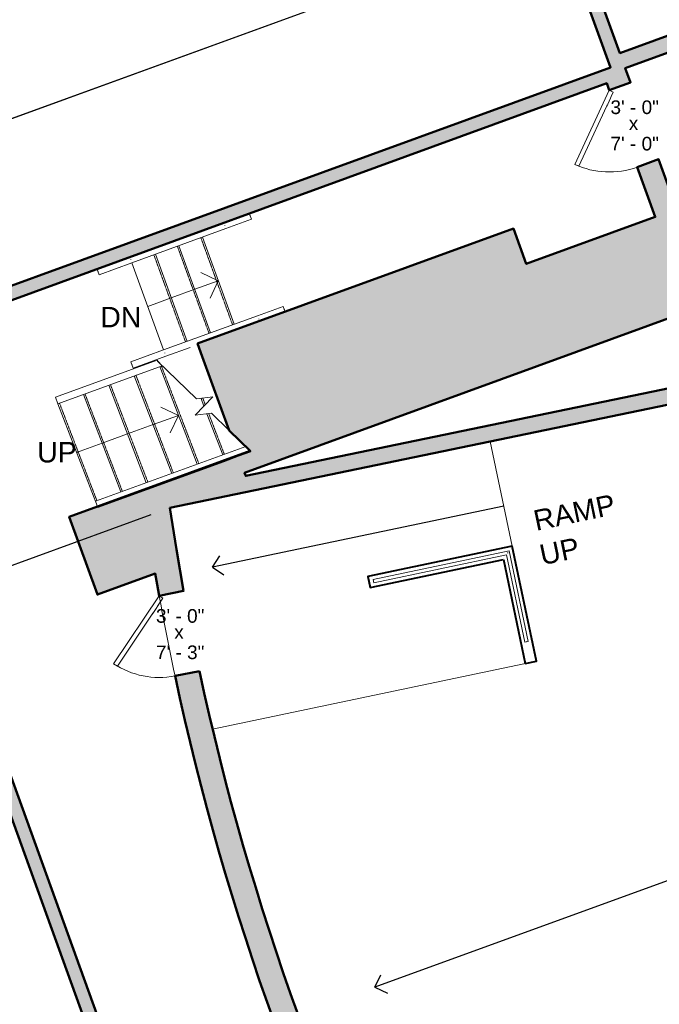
# Model space of a CAD drawing. Header units: inches. Extents: x -2078 to 109126, y -964 to 6385.
# Tile 55 of 137: x 7377 to 7659, y 4225 to 4658. Entities that reach past the tile are written whole.
import ezdxf

# ---------------------------------------------------------------- set-up
doc = ezdxf.new("R2010")
doc.units = ezdxf.units.IN
doc.header["$MEASUREMENT"] = 0
doc.linetypes.add('HIDDEN2', pattern=[0.1875, 0.125, -0.0625])
for name, color, linetype, lineweight in [('A-ANNO', 2, 'Continuous', 5), ('A-ANNO-DIMS', 1, 'Continuous', 9), ('A-DETAIL-2', 20, 'Continuous', 25), ('A-DETAIL-3', 40, 'Continuous', 15), ('A-DETL-THIN', 151, 'Continuous', 9), ('A-DOOR', 1, 'Continuous', 18), ('A-RAILING', 4, 'Continuous', 9), ('A-STRS', 4, 'Continuous', 9), ('A-WALL', 3, 'Continuous', 40), ('S-STRS-ANNO', 31, 'Continuous', 9), ('S-STRS-MBND', 31, 'Continuous', 9)]:
    doc.layers.add(name, color=color, linetype=linetype, lineweight=lineweight)
doc.layers.add('A-HATCH', color=9, linetype='Continuous')
doc.styles.add('Arial', font='arial.ttf')
doc.styles.add('Arial_1', font='arial.ttf', dxfattribs={"height": 0.0625})
doc.styles.add('Arial_2', font='arial.ttf', dxfattribs={"height": 3})
doc.styles.add('Jay Cad', font='arial.ttf', dxfattribs={"height": 0.125})
doc.dimstyles.new('Jay Cad - DIMS', dxfattribs={"dimtxt": 0.125, "dimasz": 0.09375, "dimexe": 0.09375, "dimexo": 0.09375, "dimgap": 0.046875, "dimtad": 1, "dimdec": 1, "dimzin": 0, "dimdsep": 46, "dimlunit": 4, "dimtxsty": 'Jay Cad', "dimblk": 'ARCHTICK', "dimcen": 0.09, "dimclrd": 1, "dimclre": 1, "dimclrt": 256, "dimadec": 0, "dimazin": 0, "dimtfac": 1, "dimtdec": 1, "dimtofl": 0, "dimtmove": 1, "dimatfit": 3, "dimfxl": 1, "dimtolj": 1, "dimtzin": 0, "dimarcsym": 0})

# ---------------------------------------------------------------- blocks, each defined once
blk = doc.blocks.new('JC_DOOR_SINGLE PANEL - SINGLE DOOR-1510843-Munger Science Center _ Ahmanson Lecture Hall-1st Floor')
at = {"layer": 'A-DOOR', "lineweight": 20}
for p, q in [((-7.46, 30.96), (-8.87, 29.54)), ((18, 5.5), (-7.46, 30.96)), ((-8.87, 29.54), (16.59, 4.09)), ((16.59, 4.09), (18, 5.5))]:
    blk.add_line(p, q, dxfattribs=at)
at = {"layer": 'A-DOOR', "lineweight": 9}
blk.add_arc((18, 5.5), 36, 135, 180, dxfattribs=at)
blk = doc.blocks.new('JC_DOOR_SINGLE PANEL - SINGLE DOOR-1515040-Munger Science Center _ Ahmanson Lecture Hall-1st Floor')
at = {"layer": 'A-DOOR', "lineweight": 20}
for p, q in [((-7.46, 30.46), (-8.87, 29.04)), ((18, 5), (-7.46, 30.46)), ((-8.87, 29.04), (16.59, 3.59)), ((16.59, 3.59), (18, 5))]:
    blk.add_line(p, q, dxfattribs=at)
at = {"layer": 'A-DOOR', "lineweight": 9}
blk.add_arc((18, 5), 36, 135, 180, dxfattribs=at)
blk = doc.blocks.new('Railing - Railing-1516536-Munger Science Center _ Ahmanson Lecture Hall-1st Floor')
at = {"layer": 'A-RAILING'}
blk.add_line((-1876.02, 163.15), (-1875.91, 163.19), dxfattribs=at)
blk = doc.blocks.new('Top Rail Type - Top Rail_Internal_-1516546-Munger Science Center _ Ahmanson Lecture Hall-1st Floor')
at = {"layer": 'A-RAILING'}
for p, q in [((-1943.7, 140.64), (-1877.51, 164.73)), ((-1880.62, 160.41), (-1875.29, 162.35)), ((-1875.29, 162.35), (-1875.43, 162.73)), ((-1942.67, 137.82), (-1887.17, 158.02)), ((-1943.7, 140.64), (-1942.67, 137.82))]:
    blk.add_line(p, q, dxfattribs=at)
blk = doc.blocks.new('Top Rail Type - Top Rail_Internal_-1516557-Munger Science Center _ Ahmanson Lecture Hall-1st Floor')
at = {"layer": 'A-RAILING'}
for p, q in [((-1961.29, 186.37), (-1916.44, 202.69)), ((-1960.27, 183.55), (-1914.27, 200.29)), ((-1916.27, 202.22), (-1916.44, 202.69)), ((-1914.27, 200.29), (-1916.27, 202.22)), ((-1961.29, 186.37), (-1960.27, 183.55))]:
    blk.add_line(p, q, dxfattribs=at)
blk = doc.blocks.new('Top Rail Type - Top Rail_Internal_-1517041-Munger Science Center _ Ahmanson Lecture Hall-1st Floor')
at = {"layer": 'A-RAILING'}
for p, q in [((-1875.45, 266.05), (-1875.52, 266.22)), ((-1942.55, 241.82), (-1942.48, 241.65))]:
    blk.add_line(p, q, dxfattribs=at)
for points in [[(-1886.73, 262.13), (-1886.72, 262.1), (-1886.7, 262.05), (-1886.68, 262), (-1886.67, 261.97)], [(-1928.13, 247.05), (-1928.13, 247.03), (-1928.11, 246.98), (-1928.09, 246.93), (-1928.08, 246.9)]]:
    blk.add_open_spline(points, degree=3, dxfattribs=at)
blk = doc.blocks.new('Top Rail Type - Top Rail_Internal_-V7-Munger Science Center _ Ahmanson Lecture Hall-1st Floor')
at = {"layer": 'A-RAILING'}
for p, q in [((-1874.97, 264.72), (-1886.19, 260.64)), ((-1874.97, 264.72), (-1875.91, 267.29)), ((-1886.19, 260.64), (-1927.59, 245.57)), ((-1928.62, 248.39), (-1943.03, 243.14)), ((-1942, 240.32), (-1943.03, 243.14)), ((-1927.59, 245.57), (-1942, 240.32))]:
    blk.add_line(p, q, dxfattribs=at)
blk = doc.blocks.new('Top Rail Type - Top Rail_Internal_-1517052-Munger Science Center _ Ahmanson Lecture Hall-1st Floor')
at = {"layer": 'A-RAILING'}
for p, q in [((-1860.48, 224.9), (-1860.54, 225.07)), ((-1927.57, 200.67), (-1927.51, 200.5))]:
    blk.add_line(p, q, dxfattribs=at)
for points in [[(-1871.75, 220.98), (-1871.74, 220.95), (-1871.72, 220.9), (-1871.71, 220.85), (-1871.7, 220.82)], [(-1913.16, 205.91), (-1913.15, 205.88), (-1913.13, 205.83), (-1913.11, 205.78), (-1913.1, 205.75)]]:
    blk.add_open_spline(points, degree=3, dxfattribs=at)
blk = doc.blocks.new('Top Rail Type - Top Rail_Internal_-V8-Munger Science Center _ Ahmanson Lecture Hall-1st Floor')
at = {"layer": 'A-RAILING'}
for p, q in [((-1861.02, 226.39), (-1872.24, 222.31)), ((-1860.16, 224.04), (-1861.02, 226.39)), ((-1872.24, 222.31), (-1913.64, 207.24)), ((-1901.93, 208.31), (-1912.62, 204.42)), ((-1913.64, 207.24), (-1928.05, 201.99)), ((-1912.62, 204.42), (-1927.03, 199.18)), ((-1927.03, 199.18), (-1928.05, 201.99))]:
    blk.add_line(p, q, dxfattribs=at)
blk = doc.blocks.new('JC- existing door Tag_quad - JC- existing door Tag_quad-839775-Munger Science Center _ Ahmanson Lecture Hall-1st Floor')
at = {"layer": 'A-ANNO', "insert": (-0.0234, 0.0378), "char_height": 0.0625, "width": 0.0505, "attachment_point": 1, "style": 'Arial_1', "bg_fill": 3, "box_fill_scale": 1.25, "bg_fill_color": 256, "bg_fill_true_color": 13158600, "bg_fill_transparency": 0}
blk.add_mtext('x', dxfattribs=at)
blk = doc.blocks.new('_ArchTick')
at = {"color": 0, "linetype": 'ByBlock', "const_width": 0.15}
blk.add_lwpolyline([(-0.5, -0.5), (0.5, 0.5)], dxfattribs=at)
blk = doc.blocks.new('*D3279')
at = {"layer": 'A-ANNO-DIMS', "color": 1, "lineweight": -2, "transparency": 16777216}
for p, q in [((7604.99, 4698.66), (7189.57, 4547.46)), ((7198.03, 4550.54), (7221.62, 4485.7)), ((7289.78, 4510.51), (7213.17, 4482.62))]:
    blk.add_line(p, q, dxfattribs=at)
at = {"layer": 'Defpoints', "color": 0, "transparency": 16777216}
for p in [(7613.45, 4701.74), (7298.24, 4513.59), (7221.62, 4485.7)]:
    blk.add_point(p, dxfattribs=at)
at = {"layer": 'A-ANNO-DIMS', "color": 1, "lineweight": -2, "transparency": 16777216, "xscale": 9, "yscale": 9, "zscale": 9}
for p, rotation in [((7198.03, 4550.54), 110.0000000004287), ((7221.62, 4485.7), 290.0000000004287)]:
    blk.add_blockref('_ArchTick', p, dxfattribs=dict(at, rotation=rotation))
at = {"layer": 'A-ANNO-DIMS', "color": 2, "transparency": 16777216, "insert": (7219.81, 4521.76), "char_height": 12, "width": 0.8017, "attachment_point": 5, "rotation": 290, "style": 'Jay Cad'}
blk.add_mtext('\\A1;5\'-9"', dxfattribs=at)
blk = doc.blocks.new('*D3283')
at = {"layer": 'A-ANNO-DIMS', "color": 1, "lineweight": -2, "transparency": 16777216}
for p, q in [((7604.99, 4698.66), (7164.97, 4538.51)), ((7173.43, 4541.59), (7479.2, 3701.48)), ((8250.46, 3982.2), (7470.74, 3698.41))]:
    blk.add_line(p, q, dxfattribs=at)
at = {"layer": 'Defpoints', "color": 0, "transparency": 16777216}
for p in [(7613.45, 4701.74), (8258.92, 3985.28), (7479.2, 3701.48)]:
    blk.add_point(p, dxfattribs=at)
at = {"layer": 'A-ANNO-DIMS', "color": 1, "lineweight": -2, "transparency": 16777216, "xscale": 9, "yscale": 9, "zscale": 9}
for p, rotation in [((7173.43, 4541.59), 110.0000000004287), ((7479.2, 3701.48), 290.0000000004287)]:
    blk.add_blockref('_ArchTick', p, dxfattribs=dict(at, rotation=rotation))
at = {"layer": 'A-ANNO-DIMS', "color": 2, "transparency": 16777216, "insert": (7336.3, 4125.17), "char_height": 12, "width": 0.9747, "attachment_point": 5, "rotation": 290, "style": 'Jay Cad'}
blk.add_mtext('\\A1;74\'-6"', dxfattribs=at)
blk = doc.blocks.new('*D3295')
at = {"layer": 'A-ANNO-DIMS', "color": 1, "lineweight": -2, "transparency": 16777216}
for p, q in [((8750.79, 4279.23), (8849.31, 4006.86)), ((7452.77, 4104.06), (7645.46, 3571.37)), ((8846.25, 4015.32), (7642.4, 3579.84))]:
    blk.add_line(p, q, dxfattribs=at)
at = {"layer": 'Defpoints', "color": 0, "transparency": 16777216}
for p in [(8747.72, 4287.69), (7449.71, 4112.52), (7642.4, 3579.84)]:
    blk.add_point(p, dxfattribs=at)
at = {"layer": 'A-ANNO-DIMS', "color": 1, "lineweight": -2, "transparency": 16777216, "xscale": 9, "yscale": 9, "zscale": 9}
for p, rotation in [((8846.25, 4015.32), 19.8872031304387), ((7642.4, 3579.84), 199.8872031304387)]:
    blk.add_blockref('_ArchTick', p, dxfattribs=dict(at, rotation=rotation))
at = {"layer": 'A-ANNO-DIMS', "color": 2, "transparency": 16777216, "insert": (8240.71, 3807.57), "char_height": 12, "width": 1.8435, "attachment_point": 5, "rotation": 19.8872, "style": 'Jay Cad'}
blk.add_mtext('\\A1;106\'-8"', dxfattribs=at)
blk = doc.blocks.new('*D3306')
at = {"layer": 'A-ANNO-DIMS', "color": 1, "lineweight": -2, "transparency": 16777216}
for p, q in [((7610.38, 4710.2), (7579.82, 4794.69)), ((7582.88, 4786.23), (7249.61, 4665.67)), ((7302.86, 4518.46), (7246.55, 4674.13))]:
    blk.add_line(p, q, dxfattribs=at)
at = {"layer": 'Defpoints', "color": 0, "transparency": 16777216}
for p in [(7613.45, 4701.74), (7249.61, 4665.67), (7305.92, 4510)]:
    blk.add_point(p, dxfattribs=at)
at = {"layer": 'A-ANNO-DIMS', "color": 1, "lineweight": -2, "transparency": 16777216, "xscale": 9, "yscale": 9, "zscale": 9}
for p, rotation in [((7582.88, 4786.23), 19.8872031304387), ((7249.61, 4665.67), 199.8872031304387)]:
    blk.add_blockref('_ArchTick', p, dxfattribs=dict(at, rotation=rotation))
at = {"layer": 'A-ANNO-DIMS', "color": 2, "transparency": 16777216, "insert": (7409.9, 4743.49), "char_height": 12, "width": 1.6705, "attachment_point": 5, "rotation": 19.8872, "style": 'Jay Cad'}
blk.add_mtext('\\A1;29\'-6{\\H1x;\\S1/2;}"', dxfattribs=at)
blk = doc.blocks.new('*D3307')
at = {"layer": 'A-ANNO-DIMS', "color": 1, "lineweight": -2, "transparency": 16777216}
for p, q in [((8523.47, 5036.16), (8472.09, 5178.19)), ((7224.54, 4717.33), (8475.15, 5169.72)), ((7295.18, 4522.05), (7221.48, 4725.79))]:
    blk.add_line(p, q, dxfattribs=at)
at = {"layer": 'Defpoints', "color": 0, "transparency": 16777216}
for p in [(8475.15, 5169.72), (8526.53, 5027.69), (7298.24, 4513.59)]:
    blk.add_point(p, dxfattribs=at)
at = {"layer": 'A-ANNO-DIMS', "color": 1, "lineweight": -2, "transparency": 16777216, "xscale": 9, "yscale": 9, "zscale": 9}
for p, rotation in [((8475.15, 5169.72), 19.8872031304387), ((7224.54, 4717.33), 199.8872031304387)]:
    blk.add_blockref('_ArchTick', p, dxfattribs=dict(at, rotation=rotation))
at = {"layer": 'A-ANNO-DIMS', "color": 2, "transparency": 16777216, "insert": (7846.23, 4953.52), "char_height": 12, "width": 2.0166, "attachment_point": 5, "rotation": 19.8872, "style": 'Jay Cad'}
blk.add_mtext('\\A1;110\'-10"', dxfattribs=at)
blk = doc.blocks.new('*D3309')
at = {"layer": 'A-ANNO-DIMS', "color": 1, "lineweight": -2, "transparency": 16777216}
for p, q in [((7434.54, 4439.98), (7252.84, 4373.62)), ((7261.3, 4376.7), (7418.28, 3946.91)), ((7590.81, 4009.93), (7409.82, 3943.82))]:
    blk.add_line(p, q, dxfattribs=at)
at = {"layer": 'Defpoints', "color": 0, "transparency": 16777216}
for p in [(7442.99, 4443.07), (7599.27, 4013.02), (7418.28, 3946.91)]:
    blk.add_point(p, dxfattribs=at)
at = {"layer": 'A-ANNO-DIMS', "color": 1, "lineweight": -2, "transparency": 16777216, "xscale": 9, "yscale": 9, "zscale": 9}
for p, rotation in [((7261.3, 4376.7), 110.0645325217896), ((7418.28, 3946.91), 290.0645325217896)]:
    blk.add_blockref('_ArchTick', p, dxfattribs=dict(at, rotation=rotation))
at = {"layer": 'A-ANNO-DIMS', "color": 2, "transparency": 16777216, "insert": (7357.31, 4168.21), "char_height": 12, "width": 1.4974, "attachment_point": 5, "rotation": 290.0645, "style": 'Jay Cad'}
blk.add_mtext('\\A1;38\'-1{\\H1x;\\S1/2;}"', dxfattribs=at)
blk = doc.blocks.new('Top Rail Type - Top Rail_Internal_-1623962-Munger Science Center _ Ahmanson Lecture Hall-1st Floor')
at = {"layer": 'A-RAILING'}
for p, q in [((-1672.13, -147.28), (-1653.57, -181.87)), ((-1671.38, -146.88), (-1671.55, -146.97)), ((-1651.54, -182.48), (-1670.8, -146.57)), ((-1653.57, -181.87), (-1706.23, -210.11)), ((-1705.52, -211.43), (-1651.54, -182.48)), ((-1705.91, -210.69), (-1705.83, -210.85))]:
    blk.add_line(p, q, dxfattribs=at)
blk.add_open_spline([(-1652.43, -182.21), (-1652.45, -182.21), (-1652.49, -182.19), (-1652.56, -182.17), (-1652.62, -182.15), (-1652.66, -182.14), (-1652.68, -182.14)], degree=3, knots=[0.46086968, 0.46086968, 0.46086968, 0.46086968, 0.47916667, 0.5, 0.52083333, 0.53913032, 0.53913032, 0.53913032, 0.53913032], dxfattribs=at)
blk = doc.blocks.new('Top Rail Type - Top Rail_Internal_-V9-Munger Science Center _ Ahmanson Lecture Hall-1st Floor')
at = {"layer": 'A-RAILING'}
for p, q in [((-1672.13, -147.28), (-1670.8, -146.57)), ((-1653.57, -181.87), (-1672.13, -147.28)), ((-1651.54, -182.48), (-1670.8, -146.57)), ((-1706.23, -210.11), (-1653.57, -181.87)), ((-1705.52, -211.43), (-1651.54, -182.48)), ((-1706.23, -210.11), (-1705.52, -211.43))]:
    blk.add_line(p, q, dxfattribs=at)

msp = doc.modelspace()

# ---------------------------------------------------------------- linework, layer by layer
at = {"layer": 'A-DETAIL-2'}
for p, q in [((7590.006, 4443.844), (7461.697, 4416.858)), ((7461.697, 4416.858), (7464.976, 4421.883)), ((7461.697, 4416.858), (7466.722, 4413.579)), ((7843.375, 4344.862), (7533.276, 4231.996)), ((7533.276, 4231.996), (7535.812, 4237.433)), ((7533.276, 4231.996), (7538.714, 4229.46))]:
    msp.add_line(p, q, dxfattribs=at)
at = {"layer": 'A-DETAIL-3'}
for p, q in [((7593.711, 4426.229), (7584.032, 4472.247)), ((7461.773, 4345.574), (7604.366, 4375.564))]:
    msp.add_line(p, q, dxfattribs=at)
at = {"layer": 'A-DETL-THIN'}
msp.add_line((7473.212, 4465.721), (7466.659, 4463.335), dxfattribs=at)
at = {"layer": 'A-STRS', "linetype": 'HIDDEN2'}
for p, q in [((7470.538, 4523.597), (7456.587, 4561.928)), ((7460.186, 4519.83), (7446.235, 4558.16)), ((7449.835, 4516.062), (7435.884, 4554.392)), ((7439.202, 4505.475), (7455.685, 4462.534)), ((7427.98, 4501.39), (7444.463, 4458.449)), ((7416.757, 4497.305), (7433.24, 4454.364)), ((7405.534, 4493.22), (7422.017, 4450.28)), ((7457.431, 4491.307), (7458.537, 4488.428)), ((7394.311, 4489.136), (7410.794, 4446.195)), ((7460.023, 4484.555), (7466.908, 4466.619))]:
    msp.add_line(p, q, dxfattribs=at)
at = {"layer": 'A-STRS'}
for p, q in [((7471.243, 4523.854), (7457.292, 4562.184)), ((7460.891, 4520.086), (7446.94, 4558.416)), ((7440.188, 4512.551), (7426.237, 4550.881)), ((7450.54, 4516.318), (7436.589, 4554.649)), ((7438.497, 4505.218), (7454.98, 4462.277)), ((7427.275, 4501.133), (7443.758, 4458.193)), ((7416.052, 4497.049), (7432.535, 4454.108)), ((7404.829, 4492.964), (7421.312, 4450.023)), ((7456.666, 4491.208), (7457.962, 4487.832)), ((7393.606, 4488.879), (7410.986, 4443.604)), ((7459.258, 4484.456), (7466.203, 4466.362)), ((7478.175, 4468.059), (7478.322, 4468.112))]:
    msp.add_line(p, q, dxfattribs=at)
at = {"layer": 'A-WALL', "lineweight": 50}
for points in [[(7678.423, 4540.76), (7658.154, 4596.449), (7648.757, 4593.029), (7656.731, 4571.122), (7599.879, 4550.43), (7594.228, 4565.956), (7455.154, 4515.337), (7457.206, 4509.699), (7469.086, 4477.058), (7478.361, 4468.074), (7398.6, 4439.096), (7411.056, 4404.872), (7436.487, 4414.128), (7437.341, 4409.241), (7438.216, 4404.358), (7449.009, 4406.49), (7445.851, 4424.754), (7442.991, 4443.066)], [(7808.931, 4525.925), (7476.345, 4457.115), (7475.837, 4458.511), (7848.428, 4594.123)], [(7442.991, 4443.066), (7810.847, 4519.174)]]:
    msp.add_lwpolyline(points, dxfattribs=at)
at = {"layer": 'A-WALL'}
msp.add_lwpolyline([(7589.847, 4420.307), (7599.473, 4374.535), (7604.366, 4375.564), (7593.711, 4426.229), (7530.102, 4412.851), (7531.131, 4407.958)], close=True, dxfattribs=at)
at = {"layer": 'A-WALL', "lineweight": 50}
msp.add_lwpolyline([(7455.986, 4371.173), (7445.194, 4369.041, 0.0691577), (7553.668, 4070.742), (7563.309, 4076.04, -0.0690822)], format="xyb", close=True, dxfattribs=at)
at = {"layer": 'S-STRS-ANNO'}
for p, q in [((7464.267, 4543.019), (7456.577, 4546.605)), ((7464.267, 4543.019), (7453.916, 4539.251)), ((7464.267, 4543.019), (7460.681, 4535.329)), ((7453.916, 4539.251), (7443.564, 4535.484)), ((7443.564, 4535.484), (7433.213, 4531.716)), ((7446.685, 4483.728), (7438.995, 4487.314)), ((7435.516, 4479.663), (7446.685, 4483.728)), ((7446.685, 4483.728), (7443.099, 4476.038)), ((7424.293, 4475.578), (7435.516, 4479.663)), ((7413.071, 4471.493), (7424.293, 4475.578)), ((7401.848, 4467.409), (7413.071, 4471.493))]:
    msp.add_line(p, q, dxfattribs=at)
at = {"layer": 'S-STRS-MBND'}
for p, q in [((7454.725, 4490.958), (7437.558, 4507.537)), ((7454.054, 4483.786), (7461.869, 4491.879)), ((7461.869, 4491.879), (7454.725, 4490.958)), ((7461.199, 4484.706), (7454.054, 4483.786)), ((7469.068, 4477.107), (7461.199, 4484.706))]:
    msp.add_line(p, q, dxfattribs=at)

# ---------------------------------------------------------------- block references
at = {"layer": 'A-RAILING'}
for name in ['Top Rail Type - Top Rail_Internal_-V7-Munger Science Center _ Ahmanson Lecture Hall-1st Floor', 'Top Rail Type - Top Rail_Internal_-1517041-Munger Science Center _ Ahmanson Lecture Hall-1st Floor', 'Top Rail Type - Top Rail_Internal_-V8-Munger Science Center _ Ahmanson Lecture Hall-1st Floor', 'Top Rail Type - Top Rail_Internal_-1517052-Munger Science Center _ Ahmanson Lecture Hall-1st Floor', 'Top Rail Type - Top Rail_Internal_-1516557-Munger Science Center _ Ahmanson Lecture Hall-1st Floor', 'Top Rail Type - Top Rail_Internal_-1516546-Munger Science Center _ Ahmanson Lecture Hall-1st Floor', 'Railing - Railing-1516536-Munger Science Center _ Ahmanson Lecture Hall-1st Floor']:
    msp.add_blockref(name, (9353.831, 4305.312), dxfattribs=at)
at = {"layer": 'A-RAILING', "xscale": -1, "rotation": 220.0866970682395}
for name in ['Top Rail Type - Top Rail_Internal_-1623962-Munger Science Center _ Ahmanson Lecture Hall-1st Floor', 'Top Rail Type - Top Rail_Internal_-V9-Munger Science Center _ Ahmanson Lecture Hall-1st Floor']:
    msp.add_blockref(name, (8973.412, 5348.05), dxfattribs=at)

# ---------------------------------------------------------------- texts
at = {"layer": 'A-ANNO', "char_height": 6, "width": 26.967, "attachment_point": 1, "style": 'Arial_2', "bg_fill": 3, "box_fill_scale": 1.25, "bg_fill_color": 256, "bg_fill_true_color": 13158600, "bg_fill_transparency": 0}
for s, insert in [('3\' - 0"', (7636.99, 4622.36)), ('7\' - 0"', (7636.99, 4606.337)), ('3\' - 0"', (7436.791, 4398.471)), ('7\' - 3"', (7436.791, 4382.449))]:
    msp.add_mtext(s, dxfattribs=dict(at, insert=insert))
at = {"layer": 'A-ANNO', "char_height": 9, "attachment_point": 1, "line_spacing_factor": 0.941778, "style": 'Arial'}
for s, insert, width in [('DN', (7412.257, 4531.488), 21.69856), ('UP', (7384.472, 4472.029), 20.85096)]:
    msp.add_mtext(s, dxfattribs=dict(at, insert=insert, width=width))
at = {"layer": 'A-ANNO', "char_height": 9, "attachment_point": 7, "rotation": 11.87727, "style": 'Arial'}
for s, insert, width in [('RAMP ', (7604.234, 4432.896), 49.086), ('UP', (7606.938, 4417.623), 21.513)]:
    msp.add_mtext(s, dxfattribs=dict(at, insert=insert, width=width))

# ---------------------------------------------------------------- dimensions: what is measured, and where the dimension line sits
at = {"layer": 'A-ANNO-DIMS'}
for base, p1, p2, angle, picture, middle in [((7249.609, 4665.667), (7613.446, 4701.742), (7305.921, 4509.999), 19.8872, '*D3306', (7409.902, 4743.486)), ((7221.625, 4485.702), (7613.446, 4701.742), (7298.242, 4513.589), 290, '*D3279', (7219.811, 4521.756)), ((7642.401, 3579.835), (8747.724, 4287.692), (7449.706, 4112.521), 19.8872, '*D3295', (8240.712, 3807.571))]:
    dim = msp.add_linear_dim(base=base, p1=p1, p2=p2, angle=angle, dimstyle='Jay Cad - DIMS', override={"dimclrt": 2}, dxfattribs=at)
    dim.commit()
    dim.dimension.update_dxf_attribs({"geometry": picture, "text_midpoint": middle})

# ---------------------------------------------------------------- next in the draw order: hatches: boundary and pattern name
at = {"layer": 'A-HATCH'}
h = msp.add_hatch(color=256, dxfattribs=at)
h.dxf.hatch_style = 1
h.paths.add_polyline_path([(7442.991, 4443.066), (7810.847, 4519.174), (7832.61, 4527.095), (7823.924, 4549.725), (7859.83, 4562.794), (7868.12, 4540.019), (7892.552, 4548.912), (7890.158, 4555.49), (7872.303, 4548.991), (7863.753, 4572.483), (7857.175, 4570.089), (7857.778, 4568.432), (7816.134, 4553.274), (7824.462, 4531.578), (7808.931, 4525.925), (7476.345, 4457.115), (7475.837, 4458.511), (7848.428, 4594.123), (7848.967, 4592.642), (7855.544, 4595.036), (7852.269, 4604.035), (7678.423, 4540.76), (7658.154, 4596.449), (7648.757, 4593.029), (7656.731, 4571.122), (7599.879, 4550.43), (7594.228, 4565.956), (7455.154, 4515.337), (7457.206, 4509.699), (7469.086, 4477.058), (7478.721, 4467.726), (7473.212, 4465.721), (7466.659, 4463.335), (7411.157, 4443.134), (7398.6, 4439.096), (7411.056, 4404.872), (7436.487, 4414.128), (7437.341, 4409.241), (7438.216, 4404.358), (7449.009, 4406.49), (7445.851, 4424.754)], flags=17)
h.paths.add_polyline_path([(7305.921, 4509.999), (7635.338, 4629.897), (7636.444, 4626.858), (7645.841, 4630.278), (7643.538, 4636.606), (7690.993, 4653.878), (7688.599, 4660.456), (7641.144, 4643.184), (7621.136, 4698.156), (7708.058, 4729.792), (7728.066, 4674.82), (7722.428, 4672.768), (7724.822, 4666.19), (7737.038, 4670.637), (7714.635, 4732.187), (8526.53, 5027.692), (9158.058, 5027.692), (9158.058, 5014.692), (9166.058, 5014.692), (9166.058, 5027.692), (10710.058, 5027.692), (10710.058, 4967.192), (10718.058, 4967.192), (10718.058, 4990.417), (10787.566, 4990.417), (10787.566, 4977.605), (10953.618, 4977.605), (10953.618, 4983.605), (10793.566, 4983.605), (10793.566, 4996.417), (10718.058, 4996.417), (10718.058, 5042.692), (8550.199, 5042.692), (7613.446, 4701.742), (7637.045, 4636.903), (7298.242, 4513.589), (7442.023, 4116.122), (7430.522, 4111.961), (7430.522, 3959.561), (7442.522, 3959.561), (7442.522, 4109.922), (7449.706, 4112.521)])
h.paths.add_polyline_path([(7455.986, 4371.173), (7445.194, 4369.041, 0.0691577), (7553.668, 4070.742), (7563.309, 4076.04, -0.0690822)], flags=17)
h.paths.add_polyline_path([(7589.831, 4028.68), (7580.647, 4044.49), (7571.005, 4039.192), (7573.37, 4035.064), (7575.752, 4030.945), (7550.14, 4021.623), (7562.639, 3987.281), (7652.949, 4020.151), (7651.19, 4024.983), (7693.927, 4047.907), (7698.054, 4036.567), (7855.922, 4094.027), (7850.282, 4109.525), (7893.018, 4132.449), (7901.028, 4110.444), (7991.238, 4143.278), (7972.966, 4193.48), (7978.369, 4195.446), (7974.265, 4206.723), (7931.078, 4191.004), (7599.267, 4013.018)], flags=17)
h.paths.add_polyline_path([(7962.832, 4604.342), (7960.438, 4610.919), (7936.006, 4602.027), (7925.745, 4630.218), (7910.71, 4624.745), (7930.564, 4570.196), (7923.986, 4567.802), (7926.381, 4561.224), (7932.958, 4563.619), (8052.495, 4235.196), (8041.923, 4231.348), (8046.027, 4220.072), (8051.9, 4222.21), (8119.518, 4036.432), (8139.251, 4043.615), (8054.516, 4276.423), (8083.646, 4287.026), (8081.594, 4292.664), (8052.464, 4282.062), (7938.4, 4595.449)], flags=17)
h.paths.add_polyline_path([(8154.984, 4000.389), (8135.251, 3993.206), (8144.058, 3969.009), (8186.344, 3984.4), (8183.608, 3991.918), (8161.055, 3983.709)], flags=17)
h.paths.add_polyline_path([(8250.711, 4007.832), (8235.676, 4002.36), (8232.942, 4009.874), (8223.075, 4006.282), (8225.811, 3998.765), (8228.16, 3999.62), (8236.189, 3977.562), (8258.741, 3985.77)], flags=17)
h.paths.add_polyline_path([(8453.557, 4082.059), (8456.846, 4083.256), (8454.11, 4090.774), (8443.304, 4086.841), (8446.168, 4078.972), (8431.132, 4073.5), (8439.302, 4051.054, 0.0010681), (8439.906, 4051.709), (8461.715, 4059.647)], flags=17)
h.paths.add_polyline_path([(8507.849, 4153.642), (8634.189, 4199.626), (8601.965, 4288.161), (8647.588, 4304.767), (8640.677, 4323.755), (8642.557, 4324.439), (8639.479, 4332.896), (8637.599, 4332.212), (8564.749, 4532.366), (8556.292, 4529.288), (8565.013, 4505.326), (8549.978, 4499.854), (8551.688, 4495.155), (8566.723, 4500.628), (8631.194, 4323.496), (8480.843, 4268.772), (8429.359, 4410.223), (8425.601, 4408.855), (8391.408, 4502.797), (8484.908, 4536.828), (8506.113, 4478.567), (8509.872, 4479.935), (8485.246, 4547.593), (8542.098, 4568.286), (8543.979, 4563.117), (8552.436, 4566.195), (8546.28, 4583.11), (8537.823, 4580.032), (8539.704, 4574.863), (8482.894, 4554.186), (8458.097, 4622.314), (8454.338, 4620.946), (8475.715, 4562.215), (8382.174, 4528.169), (8347.288, 4624.018), (8405.549, 4645.223), (8402.222, 4654.364), (8395.644, 4651.97), (8396.577, 4649.407), (8344.894, 4630.595), (8330.529, 4670.063), (8382.212, 4688.874), (8383.331, 4685.799), (8389.909, 4688.193), (8372.715, 4735.433), (8468.564, 4770.319), (8515.152, 4642.32), (8500.018, 4636.811), (8501.728, 4632.113), (8516.862, 4637.621), (8525.51, 4613.861), (8533.967, 4616.939), (8462.454, 4813.42), (8455.876, 4811.026), (8467.365, 4779.461), (8363.059, 4741.496), (8379.818, 4695.452), (8320.617, 4673.904), (8261.106, 4837.411), (8424.612, 4896.922), (8443.563, 4844.855), (8450.141, 4847.249), (8443.985, 4864.163), (8441.166, 4863.137), (8428.371, 4898.29), (8434.009, 4900.342), (8431.615, 4906.92), (8253.073, 4841.937), (8293.089, 4731.995), (8286.511, 4729.6), (8288.905, 4723.023), (8293.604, 4724.733), (8407.667, 4411.345), (8401.09, 4408.951), (8403.142, 4403.313), (8409.72, 4405.707), (8516.13, 4113.347), (8493.577, 4105.139), (8496.313, 4097.621), (8524.504, 4107.882)], flags=17)
h.paths.add_polyline_path([(8255.076, 4710.71), (8252.682, 4717.288), (7994.267, 4623.232), (7996.661, 4616.654)], flags=17)
h.paths.add_polyline_path([(8544.558, 4902.692), (8675.058, 4902.692), (8675.058, 4842.192), (8607.558, 4842.192), (8607.558, 4835.192), (8664.058, 4835.192), (8664.058, 4788.192), (8666.246, 4788.192), (8666.246, 4830.192), (8667.871, 4830.192), (8667.871, 4788.192), (8670.058, 4788.192), (8670.058, 4835.192), (8775.058, 4835.192), (8775.058, 4734.589), (8670.058, 4734.589), (8670.058, 4745.192), (8664.058, 4745.192), (8664.058, 4697.81), (8594.61, 4672.533), (8650.359, 4519.363), (8656.937, 4521.757), (8603.582, 4668.349), (8683.917, 4697.589), (8683.917, 4728.589), (8775.058, 4728.589), (8775.058, 4484.936), (8682.589, 4451.28), (8669.25, 4487.928), (8662.672, 4485.534), (8680.286, 4437.14), (8686.864, 4439.534), (8684.641, 4445.642), (8775.058, 4478.551), (8775.058, 4295.692), (8751.15, 4295.692), (8750.742, 4296.791), (8745.118, 4294.7), (8747.724, 4287.692), (8802.058, 4287.692), (8802.058, 4295.692), (8782.058, 4295.692), (8782.058, 4561.692), (8812.058, 4561.692), (8812.058, 4568.692), (8783.058, 4568.692), (8783.058, 4859.692), (8775.058, 4859.692), (8775.058, 4857.692), (8767.058, 4857.692), (8767.058, 4840.192), (8683.058, 4840.192), (8683.058, 4909.692), (8517.676, 4909.692), (8508.549, 4934.922), (8499.273, 4931.546), (8501.667, 4924.968), (8506.232, 4926.629), (8519.012, 4891.3), (8516.191, 4890.279), (8536.119, 4835.192), (8571.558, 4835.192), (8571.558, 4842.192), (8544.558, 4842.192)], flags=17)
h.paths.add_polyline_path([(8725.65, 4364.26), (8715.594, 4360.6), (8699.177, 4405.705), (8692.599, 4403.311), (8709.016, 4358.205), (8707.136, 4357.521), (8710.215, 4349.064), (8723.149, 4353.772), (8732.569, 4328.442), (8738.193, 4330.533)], flags=16)
h.paths.add_polyline_path([(8871.558, 4273.692), (8855.058, 4273.692), (8855.058, 4295.692), (8844.058, 4295.692), (8844.058, 4287.692), (8847.058, 4287.692), (8847.058, 4263.692), (8871.558, 4263.692)], flags=17)
h.paths.add_polyline_path([(9088.058, 4287.692), (9090.058, 4287.692), (9090.058, 4295.692), (9079.058, 4295.692), (9079.058, 4273.692), (9063.558, 4273.692), (9063.558, 4263.692), (9088.058, 4263.692)], flags=17)
h.paths.add_polyline_path([(9171.058, 4315.692), (9166.058, 4315.692), (9166.058, 4594.692), (9171.058, 4594.692), (9171.058, 4614.692), (9166.058, 4614.692), (9166.058, 4883.692), (9171.058, 4883.692), (9171.058, 4901.692), (9174.058, 4901.692), (9174.058, 4909.692), (9166.058, 4909.692), (9166.058, 4942.692), (9158.058, 4942.692), (9158.058, 4909.692), (9151.058, 4909.692), (9151.058, 4901.692), (9153.058, 4901.692), (9153.058, 4883.692), (9158.058, 4883.692), (9158.058, 4614.692), (9153.058, 4614.692), (9153.058, 4594.692), (9158.058, 4594.692), (9158.058, 4568.692), (9151.058, 4568.692), (9151.058, 4561.692), (9158.058, 4561.692), (9158.058, 4315.692), (9153.058, 4315.692), (9153.058, 4295.692), (9132.058, 4295.692), (9132.058, 4287.692), (9192.058, 4287.692), (9192.058, 4295.692), (9171.058, 4295.692)], flags=17)
h.paths.add_polyline_path([(9260.058, 4273.692), (9243.058, 4273.692), (9243.058, 4295.692), (9234.058, 4295.692), (9234.058, 4263.692), (9260.058, 4263.692)], flags=17)
h.paths.add_polyline_path([(9475.558, 4287.692), (9478.558, 4287.692), (9478.558, 4295.692), (9466.558, 4295.692), (9466.558, 4273.692), (9452.058, 4273.692), (9452.058, 4263.692), (9475.558, 4263.692)], flags=17)
h.paths.add_polyline_path([(9577.558, 4295.692), (9556.558, 4295.692), (9556.558, 4901.692), (9562.558, 4901.692), (9562.558, 4909.692), (9535.558, 4909.692), (9535.558, 4901.692), (9541.558, 4901.692), (9541.558, 4295.692), (9520.558, 4295.692), (9520.558, 4287.692), (9577.558, 4287.692)], flags=17)
h.paths.add_polyline_path([(9646.058, 4273.692), (9630.058, 4273.692), (9630.058, 4295.692), (9619.558, 4295.692), (9619.558, 4287.692), (9623.058, 4287.692), (9623.058, 4263.692), (9646.058, 4263.692)], flags=17)
h.paths.add_polyline_path([(9862.058, 4287.692), (9865.058, 4287.692), (9865.058, 4295.692), (9854.058, 4295.692), (9854.058, 4273.692), (9838.058, 4273.692), (9838.058, 4263.692), (9862.058, 4263.692)], flags=17)
h.paths.add_polyline_path([(9964.058, 4295.692), (9943.058, 4295.692), (9943.058, 4315.692), (9938.058, 4315.692), (9938.058, 4595.692), (9943.058, 4595.692), (9943.058, 4615.692), (9938.058, 4615.692), (9938.058, 4883.692), (9943.058, 4883.692), (9943.058, 4901.692), (9946.058, 4901.692), (9946.058, 4909.692), (9923.058, 4909.692), (9923.058, 4901.692), (9926.058, 4901.692), (9926.058, 4883.692), (9931.058, 4883.692), (9931.058, 4615.692), (9926.058, 4615.692), (9926.058, 4595.692), (9931.058, 4595.692), (9931.058, 4315.692), (9926.058, 4315.692), (9926.058, 4295.692), (9907.058, 4295.692), (9907.058, 4287.692), (9964.058, 4287.692)], flags=17)
h.paths.add_polyline_path([(10033.058, 4273.692), (10018.058, 4273.692), (10018.058, 4295.692), (10006.058, 4295.692), (10006.058, 4287.692), (10009.058, 4287.692), (10009.058, 4263.692), (10033.058, 4263.692)], flags=17)
h.paths.add_polyline_path([(10248.558, 4287.692), (10251.558, 4287.692), (10251.558, 4295.692), (10239.558, 4295.692), (10239.558, 4273.692), (10225.058, 4273.692), (10225.058, 4263.692), (10248.558, 4263.692)], flags=17)
h.paths.add_polyline_path([(10335.558, 4503.192), (10362.058, 4503.192), (10362.058, 4512.192), (10360.058, 4512.192), (10360.058, 4525.192), (10330.558, 4525.192), (10330.558, 4901.692), (10336.558, 4901.692), (10336.558, 4909.692), (10308.558, 4909.692), (10308.558, 4901.692), (10314.558, 4901.692), (10314.558, 4295.692), (10293.558, 4295.692), (10293.558, 4287.692), (10335.558, 4287.692)], flags=17)
h.paths.add_polyline_path([(10431.058, 4525.192), (10406.058, 4525.192), (10406.058, 4512.192), (10404.058, 4512.192), (10404.058, 4503.192), (10431.058, 4503.192)], flags=17)
h.paths.add_polyline_path([(10721.558, 4512.192), (10719.558, 4512.192), (10719.558, 4525.192), (10623.058, 4525.192), (10623.058, 4503.192), (10721.558, 4503.192)], flags=17)
h.paths.add_polyline_path([(10887.558, 4525.192), (10765.558, 4525.192), (10765.558, 4512.192), (10763.558, 4512.192), (10763.558, 4503.192), (10887.558, 4503.192)], flags=17)
h.paths.add_polyline_path([(10977.558, 4923.692), (10718.058, 4923.692), (10718.058, 4931.192), (10710.058, 4931.192), (10710.058, 4923.692), (10665.969, 4923.692), (10665.969, 4909.692), (10660.969, 4909.692), (10660.969, 4901.692), (10955.558, 4901.692), (10955.558, 4525.192), (10933.558, 4525.192), (10933.558, 4503.192), (10977.558, 4503.192)])
h.paths.add_polyline_path([(10624.969, 4909.692), (10372.558, 4909.692), (10372.558, 4901.692), (10624.969, 4901.692)], flags=17)
h.paths.add_polyline_path([(10272.558, 4909.692), (9982.058, 4909.692), (9982.058, 4901.692), (10272.558, 4901.692)], flags=17)
h.paths.add_polyline_path([(9887.058, 4909.692), (9598.558, 4909.692), (9598.558, 4901.692), (9887.058, 4901.692)], flags=17)
h.paths.add_polyline_path([(9499.558, 4909.692), (9210.058, 4909.692), (9210.058, 4901.692), (9499.558, 4901.692)], flags=17)
h.paths.add_polyline_path([(9115.058, 4909.692), (8775.058, 4909.692), (8775.058, 4895.692), (8783.058, 4895.692), (8783.058, 4901.692), (9115.058, 4901.692)], flags=17)
h.paths.add_polyline_path([(9109.058, 4568.692), (8848.058, 4568.692), (8848.058, 4561.692), (9109.058, 4561.692)], flags=17)
h.paths.add_polyline_path([(8799.058, 4179.692), (8761.058, 4179.692), (8761.058, 4155.692), (8799.058, 4155.692)], flags=17)
h.paths.add_polyline_path([(9186.058, 4179.692), (9136.058, 4179.692), (9136.058, 4155.692), (9186.058, 4155.692)], flags=17)
h.paths.add_polyline_path([(9575.058, 4179.692), (9525.058, 4179.692), (9525.058, 4155.692), (9575.058, 4155.692)], flags=17)
h.paths.add_polyline_path([(9960.558, 4179.692), (9910.558, 4179.692), (9910.558, 4155.692), (9960.558, 4155.692)], flags=17)
h.paths.add_polyline_path([(10335.558, 4179.692), (10297.558, 4179.692), (10297.558, 4155.692), (10335.558, 4155.692)], flags=17)
h.paths.add_polyline_path([(10769.861, 4431.192), (10716.831, 4431.192), (10716.831, 4407.192), (10769.861, 4407.192)], flags=17)
h.paths.add_polyline_path([(10775.558, 4431.192), (10769.861, 4431.192), (10769.861, 4407.192), (10775.558, 4407.192)], flags=17)
h.paths.add_polyline_path([(10716.831, 4431.192), (10711.558, 4431.192), (10711.558, 4407.192), (10716.831, 4407.192)], flags=17)
h.paths.add_polyline_path([(8363.675, 4388.948), (8361.623, 4394.586), (8121.061, 4307.029), (8123.113, 4301.391)], flags=17)

# ---------------------------------------------------------------- next in the draw order: linework, layer by layer
at = {"layer": 'A-DETAIL-3'}
msp.add_arc((8572.274, 4610.078), 1152.566, 190.281767, 192.071454, dxfattribs=at)

# ---------------------------------------------------------------- next in the draw order: block references
at = {"layer": 'A-DOOR'}
for name, p, rotation in [('JC_DOOR_SINGLE PANEL - SINGLE DOOR-1515040-Munger Science Center _ Ahmanson Lecture Hall-1st Floor', (7647.299, 4611.654), 110), ('JC_DOOR_SINGLE PANEL - SINGLE DOOR-1510843-Munger Science Center _ Ahmanson Lecture Hall-1st Floor', (7447.101, 4387.765), 101.1764997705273)]:
    msp.add_blockref(name, p, dxfattribs=dict(at, rotation=rotation))

# ---------------------------------------------------------------- next in the draw order: block references
at = {"layer": 'A-ANNO', "xscale": 96, "yscale": 96, "zscale": 96}
for p in [(7647.299, 4611.654), (7447.101, 4387.765)]:
    msp.add_blockref('JC- existing door Tag_quad - JC- existing door Tag_quad-839775-Munger Science Center _ Ahmanson Lecture Hall-1st Floor', p, dxfattribs=at)

# ---------------------------------------------------------------- next in the draw order: linework, layer by layer
at = {"layer": 'A-WALL', "lineweight": 50}
msp.add_lwpolyline([(8550.199, 5042.692), (7613.446, 4701.742), (7637.045, 4636.903), (7298.242, 4513.589), (7442.023, 4116.122), (7430.522, 4111.961), (7430.522, 3959.561), (7442.522, 3959.561), (7442.522, 4109.922), (7449.706, 4112.521), (7305.921, 4509.999), (7635.338, 4629.897), (7636.444, 4626.858), (7645.841, 4630.278), (7643.538, 4636.606), (7690.993, 4653.878), (7688.599, 4660.456), (7641.144, 4643.184), (7621.136, 4698.156), (7708.058, 4729.792), (7728.066, 4674.82), (7722.428, 4672.768), (7724.822, 4666.19), (7737.038, 4670.637)], dxfattribs=at)

# ---------------------------------------------------------------- next in the draw order: dimensions: what is measured, and where the dimension line sits
at = {"layer": 'A-ANNO-DIMS'}
for base, p1, p2, angle, picture, middle in [((8475.151, 5169.724), (7298.242, 4513.589), (8526.53, 5027.692), 19.8872, '*D3307', (7846.232, 4953.518)), ((7479.2, 3701.485), (7613.446, 4701.742), (8258.92, 3985.28), 290, '*D3283', (7336.3, 4125.171)), ((7418.277, 3946.912), (7442.991, 4443.066), (7599.267, 4013.018), 290.06453, '*D3309', (7357.31, 4168.208))]:
    dim = msp.add_linear_dim(base=base, p1=p1, p2=p2, angle=angle, dimstyle='Jay Cad - DIMS', override={"dimclrt": 2}, dxfattribs=at)
    dim.commit()
    dim.dimension.update_dxf_attribs({"geometry": picture, "text_midpoint": middle})

doc.saveas('drawing.dxf')
